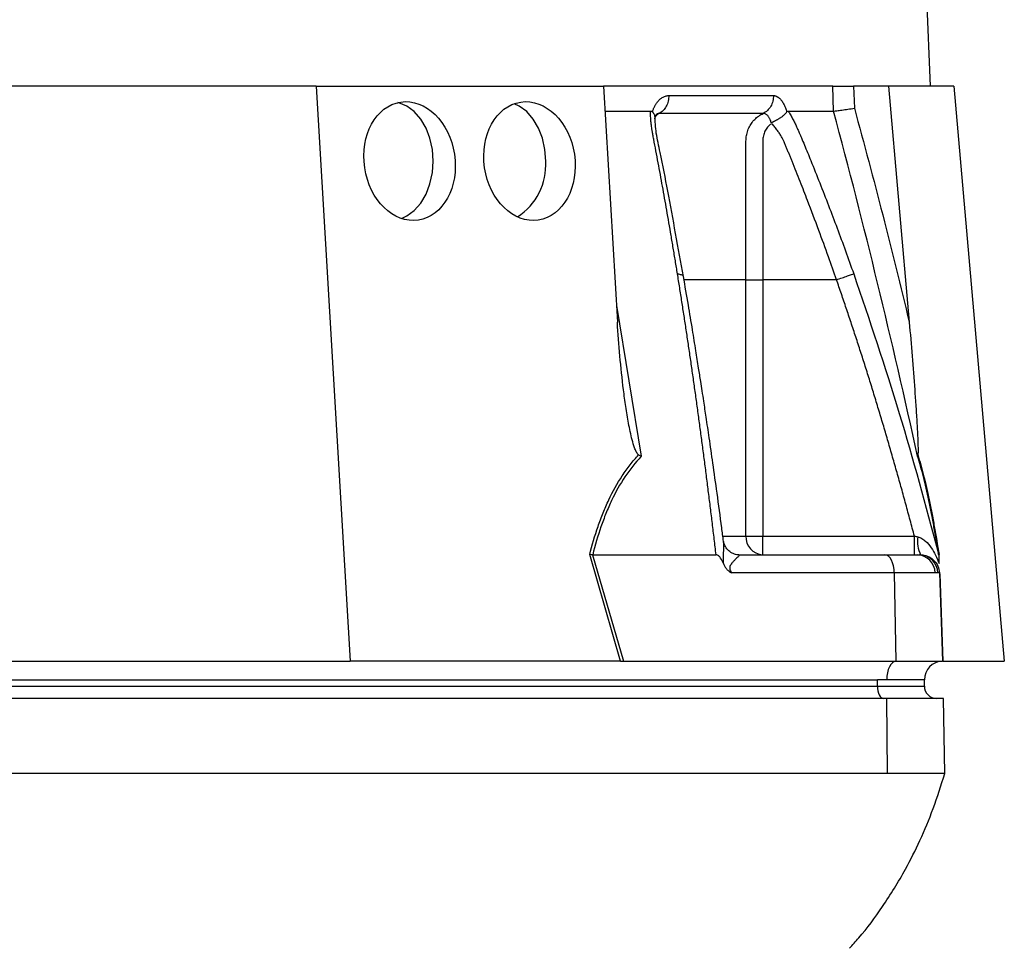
# Model space of a CAD drawing. Header units: millimetres. Extents: x 1756 to 3778, y 764 to 5009.
# Tile 8 of 12: x 3141 to 3456, y 1835 to 2132. Entities that reach past the tile are written whole.
import ezdxf

# ---------------------------------------------------------------- set-up
doc = ezdxf.new("R2010")
doc.units = ezdxf.units.MM
doc.header["$LTSCALE"] = 2

msp = doc.modelspace()

# ---------------------------------------------------------------- linework, layer by layer
at = {"color": 7, "linetype": 'Continuous', "lineweight": 25}
for p, q in [((3432.24, 2110.91), (3351.24, 4034.91)), ((3235.72, 2110.91), (3120.22, 2110.91)), ((3235.72, 2110.91), (3246.55, 1926.91)), ((3235.72, 2110.91), (3327.59, 2110.91)), ((3327.59, 2110.91), (3332.04, 2035.32)), ((3400.94, 2110.91), (3327.59, 2110.91)), ((3401.22, 2102.91), (3400.94, 2110.91)), ((3407.59, 2110.91), (3407.84, 2103.81)), ((3418.79, 2110.91), (3407.59, 2110.91)), ((3418.79, 2110.91), (3425.41, 2035.32)), ((3439.71, 2110.91), (3418.79, 2110.91)), ((3439.71, 2110.91), (3455.81, 1926.91)), ((3328.06, 2102.91), (3342.64, 2102.91)), ((3343.24, 2102.64), (3343.33, 2102.91)), ((3386.16, 2102.91), (3386.25, 2102.64)), ((3373.16, 1966.91), (3373.16, 2048.91)), ((3378.54, 2048.91), (3378.54, 1966.91)), ((3402.13, 2048.91), (3378.54, 2048.91)), ((3373.16, 1966.91), (3378.54, 1966.91)), ((3378.54, 1960.91), (3378.54, 1966.91)), ((3378.54, 1966.91), (3427.06, 1966.91)), ((3333.04, 1926.91), (3323.18, 1960.96)), ((3324.13, 1960.91), (3333.98, 1926.91)), ((3324.15, 1960.91), (3363.62, 1960.91)), ((3370.98, 1960.91), (3417.63, 1960.91)), ((3417.63, 1960.91), (3427.96, 1960.91)), ((3427.96, 1960.91), (3428.67, 1960.91)), ((3428.67, 1960.91), (3429.04, 1960.91)), ((3434.52, 1962.04), (3434.83, 1960.91)), ((3434.82, 1960.85), (3434.65, 1961.54)), ((3420.63, 1955.12), (3368.56, 1955.12)), ((3420.63, 1955.12), (3421.12, 1926.91)), ((3433.67, 1955.12), (3420.63, 1955.12)), ((3434.57, 1955.12), (3433.67, 1955.12)), ((3435.03, 1955.12), (3434.57, 1955.12)), ((3435.03, 1955.12), (3436.02, 1926.91)), ((3125.49, 1926.91), (3246.55, 1926.91)), ((3332.56, 1926.91), (3246.55, 1926.91)), ((3333.98, 1926.91), (3421.12, 1926.91)), ((3421.12, 1926.91), (3436.02, 1926.91)), ((3436.23, 1926.91), (3455.81, 1926.91)), ((2931.23, 1920.91), (3415.23, 1920.91)), ((2931.23, 1918.91), (3415.23, 1918.91)), ((3418.23, 1920.91), (3415.23, 1920.91)), ((3415.23, 1918.91), (3415.23, 1920.91)), ((3415.23, 1918.91), (3430.23, 1918.91)), ((3430.23, 1920.91), (3418.23, 1920.91)), ((3430.23, 1918.91), (3430.23, 1920.91)), ((3418.28, 1914.91), (2934.28, 1914.91)), ((3418.49, 1890.91), (3418.28, 1914.91)), ((3436.33, 1914.91), (3418.28, 1914.91)), ((3436.75, 1890.91), (3436.33, 1914.91)), ((3418.49, 1890.91), (2934.49, 1890.91))]:
    msp.add_line(p, q, dxfattribs=at)
at = {"color": 8, "linetype": 'Continuous', "lineweight": 25}
for p, q in [((3331.73, 2040.68), (3339.68, 1992.43)), ((3365.93, 1966.91), (3373.16, 1966.91)), ((3435.14, 1954.8), (3436.12, 1926.91))]:
    msp.add_line(p, q, dxfattribs=at)
at = {"color": 7, "linetype": 'Continuous', "lineweight": 25, "flags": 128}
for points in [[(3273.13, 2086.91), (3272.87, 2090.62), (3272.09, 2094.18), (3270.83, 2097.47), (3269.13, 2100.35), (3267.06, 2102.71), (3264.7, 2104.47), (3262.13, 2105.55), (3261.85, 2105.62)], [(3309.1, 2086.91), (3308.84, 2090.62), (3308.06, 2094.18), (3306.8, 2097.47), (3305.1, 2100.35), (3303.03, 2102.71), (3300.66, 2104.47), (3298.99, 2105.26)], [(3262.97, 2068.55), (3264.7, 2069.36), (3267.06, 2071.11), (3269.13, 2073.48), (3270.83, 2076.36), (3272.09, 2079.64), (3272.87, 2083.2), (3273.13, 2086.91)], [(3420.63, 1955.12), (3420.55, 1956.26), (3420.37, 1957.35), (3420.09, 1958.35), (3419.72, 1959.23), (3419.27, 1959.94), (3418.76, 1960.47), (3418.2, 1960.8), (3417.63, 1960.91)], [(3421.12, 1926.91), (3420.55, 1926.76), (3420.01, 1926.39), (3419.51, 1925.83), (3419.07, 1925.08), (3418.71, 1924.18), (3418.45, 1923.16), (3418.28, 1922.06), (3418.23, 1920.91)], [(3415.23, 1918.91), (3415.27, 1918.13), (3415.38, 1917.38), (3415.56, 1916.69), (3415.81, 1916.08), (3416.12, 1915.59), (3416.46, 1915.22), (3416.84, 1914.99), (3417.23, 1914.91)]]:
    msp.add_lwpolyline(points, dxfattribs=at)
at = {"color": 7, "linetype": 'Continuous', "lineweight": 25}
for centre, radius, start, end in [((3289.37, 2085.66), 19.77, 302.8021, 3.631), ((3378.87, 1966.62), 5.71, 177.0312, 266.6861), ((3438.02, 1965.31), 10, 172.1759, 206.0599), ((3427.82, 1955.06), 5.85, 0.5839, 88.6448), ((3428.62, 1954.96), 5.95, 1.5174, 89.5528), ((3436.23, 1920.91), 6, 92, 180), ((3436.23, 1920.91), 6, 90, 91.0431), ((3434.23, 1918.91), 4, 180, 270)]:
    msp.add_arc(centre, radius, start, end, dxfattribs=at)
for centre in [(3265.56, 2086.91), (3303.93, 2086.91)]:
    msp.add_ellipse(centre, major_axis=(-2.82, 18.88), ratio=0.760402, dxfattribs=at)
msp.add_ellipse((3335.22, 1920.91), major_axis=(26.49, -0.63), ratio=0.225259, start_param=1.658536, end_param=1.676742, dxfattribs=at)
for points, knots in [([(3400.94, 2110.91), (3401.19, 2110.91), (3401.55, 2110.91), (3402.46, 2110.91), (3402.99, 2110.91), (3403.9, 2110.91), (3404.21, 2110.91), (3404.86, 2110.91), (3405.19, 2110.91), (3406.22, 2110.91), (3406.91, 2110.91), (3407.59, 2110.91)], [0, 0, 0, 0, 0.25, 0.25, 0.5, 0.5, 0.625, 0.625, 0.75, 0.75, 1, 1, 1, 1]), ([(3343.33, 2102.91), (3343.38, 2103.05), (3343.48, 2103.31), (3343.64, 2103.7), (3343.8, 2104.07), (3343.97, 2104.42), (3344.16, 2104.76), (3344.35, 2105.08), (3344.54, 2105.38), (3344.75, 2105.67), (3344.97, 2105.95), (3345.19, 2106.21), (3345.42, 2106.45), (3345.66, 2106.68), (3345.98, 2106.95), (3346.39, 2107.24), (3346.89, 2107.52), (3347.4, 2107.71), (3347.93, 2107.83), (3348.28, 2107.85), (3348.46, 2107.85)], [0, 0, 0, 0, 0.044249, 0.088103, 0.131644, 0.174954, 0.21812, 0.261226, 0.304357, 0.347601, 0.391041, 0.434763, 0.478847, 0.523375, 0.568424, 0.654803, 0.740537, 0.826241, 0.912528, 1, 1, 1, 1]), ([(3348.46, 2107.86), (3348.48, 2107.29), (3348.43, 2106.7), (3348.17, 2105.53), (3347.97, 2104.96), (3347.41, 2103.91), (3347.07, 2103.44), (3346.3, 2102.66), (3345.88, 2102.36), (3345.44, 2102.13)], [0, 0, 0, 0, 0.25, 0.25, 0.5, 0.5, 0.75, 0.75, 1, 1, 1, 1]), ([(3381.93, 2107.85), (3381.95, 2107.29), (3381.89, 2106.7), (3381.61, 2105.53), (3381.39, 2104.96), (3380.8, 2103.91), (3380.43, 2103.44), (3379.6, 2102.66), (3379.14, 2102.36), (3378.68, 2102.13)], [0, 0, 0, 0, 0.25, 0.25, 0.5, 0.5, 0.75, 0.75, 1, 1, 1, 1]), ([(3381.93, 2107.85), (3382, 2107.85), (3382.14, 2107.85), (3382.36, 2107.82), (3382.57, 2107.77), (3382.78, 2107.7), (3382.98, 2107.61), (3383.19, 2107.51), (3383.39, 2107.38), (3383.6, 2107.23), (3383.8, 2107.07), (3384.05, 2106.83), (3384.36, 2106.49), (3384.72, 2106.03), (3385.05, 2105.52), (3385.36, 2104.95), (3385.65, 2104.32), (3385.92, 2103.65), (3386.08, 2103.16), (3386.16, 2102.91)], [0, 0, 0, 0, 0.043919, 0.087472, 0.13073, 0.173768, 0.216664, 0.259492, 0.30233, 0.345255, 0.388344, 0.431671, 0.51489, 0.596546, 0.677156, 0.757259, 0.837405, 0.91814, 1, 1, 1, 1]), ([(3351.26, 2050.83), (3351.04, 2052.21), (3350.59, 2054.95), (3349.91, 2059.05), (3349.23, 2063.13), (3348.54, 2067.17), (3347.63, 2072.41), (3346.49, 2078.81), (3345.33, 2085.12), (3344.38, 2090.14), (3343.8, 2093.12), (3343.4, 2095.24), (3343.19, 2096.45), (3343.02, 2097.47), (3342.88, 2098.49), (3342.77, 2099.54), (3342.69, 2100.68), (3342.64, 2101.81), (3342.64, 2102.54), (3342.64, 2102.91)], [0, 0, 0, 0, 0.077777, 0.1552, 0.232272, 0.308995, 0.385372, 0.530526, 0.674474, 0.747423, 0.819615, 0.846383, 0.869761, 0.889755, 0.906383, 0.929523, 0.9528, 0.976272, 1, 1, 1, 1]), ([(3342.64, 2102.91), (3342.69, 2102.91), (3342.77, 2102.91), (3342.9, 2102.87), (3343.02, 2102.82), (3343.14, 2102.74), (3343.21, 2102.68), (3343.24, 2102.64)], [0, 0, 0, 0, 0.212576, 0.416535, 0.614103, 0.807726, 1, 1, 1, 1]), ([(3343.24, 2102.64), (3343.51, 2102.32), (3344.02, 2101.72), (3344, 2101.14), (3343.99, 2100.87)], [0, 0, 0, 0, 0.542776, 1, 1, 1, 1]), ([(3343.98, 2100.42), (3344.02, 2100.55), (3344.13, 2100.93), (3344.37, 2101.47), (3344.67, 2101.95), (3344.63, 2101.92), (3344.62, 2101.9)], [0, 0, 0, 0, 0.121018, 0.347236, 0.71047, 1, 1, 1, 1]), ([(3353.18, 2049.94), (3351.51, 2059.11), (3349.08, 2072.47), (3346.24, 2087.58), (3344.28, 2095.99), (3344.14, 2099.6), (3344.07, 2101.43)], [0, 0, 0, 0, 0.521787, 0.759699, 0.879052, 1, 1, 1, 1]), ([(3378.67, 2102.13), (3377.53, 2102.13), (3375.05, 2102.13), (3371.35, 2102.13), (3367.31, 2102.13), (3364.48, 2102.13), (3361.48, 2102.13), (3358.56, 2102.13), (3354.16, 2102.13), (3349.89, 2102.13), (3346.88, 2102.13), (3345.44, 2102.13)], [0.7589111, 0.7589111, 0.7589111, 0.7589111, 0.7820302, 0.8131687, 0.8443073, 0.8754458, 0.8754458, 0.9065844, 0.9377229, 0.9688615, 0.9919807, 0.9919807, 0.9919807, 0.9919807]), ([(3373.16, 2048.91), (3373.16, 2058.2), (3373.17, 2067.48), (3373.17, 2081.41), (3373.17, 2086.63), (3373.17, 2091.86), (3373.17, 2092.73), (3373.17, 2093.02), (3373.18, 2093.6), (3373.19, 2093.89), (3373.27, 2094.75), (3373.37, 2095.31), (3373.65, 2096.42), (3373.85, 2096.96), (3374.32, 2098), (3374.59, 2098.49), (3375.23, 2099.41), (3375.59, 2099.85), (3376.37, 2100.64), (3376.79, 2101), (3377.69, 2101.63), (3378.18, 2101.91), (3378.68, 2102.13)], [0, 0, 0, 0, 0.5, 0.5, 0.75, 0.78125, 0.78125, 0.796875, 0.796875, 0.8125, 0.8125, 0.84375, 0.84375, 0.875, 0.875, 0.90625, 0.90625, 0.9375, 0.9375, 0.96875, 0.96875, 1, 1, 1, 1]), ([(3381.27, 2099.1), (3381.25, 2099.17), (3381.21, 2099.33), (3381.13, 2099.59), (3381.02, 2099.89), (3380.89, 2100.22), (3380.71, 2100.57), (3380.5, 2100.93), (3380.25, 2101.28), (3379.97, 2101.59), (3379.66, 2101.85), (3379.34, 2102.02), (3379.01, 2102.13), (3378.79, 2102.13), (3378.68, 2102.13)], [0, 0, 0, 0, 0.038504, 0.086514, 0.144034, 0.211029, 0.287449, 0.37325, 0.468405, 0.572922, 0.680036, 0.786786, 0.893373, 1, 1, 1, 1]), ([(3381.31, 2099.11), (3381.34, 2099.14), (3381.4, 2099.19), (3381.52, 2099.27), (3381.65, 2099.36), (3381.82, 2099.45), (3382.01, 2099.54), (3382.22, 2099.65), (3382.46, 2099.77), (3382.72, 2099.9), (3383, 2100.05), (3383.3, 2100.21), (3383.62, 2100.39), (3383.96, 2100.59), (3384.3, 2100.81), (3384.65, 2101.06), (3385.01, 2101.34), (3385.36, 2101.65), (3385.7, 2101.97), (3386.01, 2102.31), (3386.16, 2102.53), (3386.25, 2102.64)], [0, 0, 0, 0, 0.017248, 0.037456, 0.060913, 0.087838, 0.118407, 0.152763, 0.191026, 0.233291, 0.279627, 0.330072, 0.384627, 0.443251, 0.505852, 0.572276, 0.648655, 0.730209, 0.816408, 0.906598, 1, 1, 1, 1]), ([(3386.25, 2102.64), (3386.27, 2102.67), (3386.31, 2102.73), (3386.38, 2102.8), (3386.45, 2102.85), (3386.52, 2102.89), (3386.6, 2102.91), (3386.65, 2102.91), (3386.68, 2102.91)], [0, 0, 0, 0, 0.160202, 0.321039, 0.484027, 0.650625, 0.822199, 1, 1, 1, 1]), ([(3386.68, 2102.91), (3386.8, 2102.7), (3387.05, 2102.29), (3387.41, 2101.66), (3387.76, 2101.03), (3388.1, 2100.39), (3388.43, 2099.75), (3388.76, 2099.1), (3389.07, 2098.46), (3389.38, 2097.8), (3389.77, 2096.96), (3390.28, 2095.79), (3391.01, 2094.08), (3391.89, 2091.97), (3392.88, 2089.55), (3394.53, 2085.52), (3396.79, 2079.87), (3399.6, 2072.67), (3402.34, 2065.44), (3405.02, 2058.17), (3406.76, 2053.28), (3407.64, 2050.83)], [0, 0, 0, 0, 0.0134228, 0.0267382, 0.0399565, 0.0530881, 0.0661437, 0.0791341, 0.0920702, 0.1049632, 0.1178244, 0.141662, 0.1728313, 0.2170572, 0.2634912, 0.3121266, 0.4491557, 0.58733, 0.7237611, 0.8613131, 1, 1, 1, 1]), ([(3428.09, 1992.43), (3424.02, 2010.95), (3419.76, 2029.42), (3410.81, 2066.25), (3406.12, 2084.61), (3401.2, 2102.91)], [0, 0, 0, 0, 0.5, 0.5, 1, 1, 1, 1]), ([(3401.22, 2102.91), (3401.47, 2102.93), (3401.82, 2102.97), (3402.73, 2103.08), (3403.26, 2103.15), (3404.17, 2103.27), (3404.48, 2103.31), (3405.12, 2103.4), (3405.46, 2103.45), (3406.14, 2103.55), (3406.48, 2103.6), (3407.16, 2103.71), (3407.5, 2103.76), (3407.84, 2103.81)], [0, 0, 0, 0, 0.25, 0.25, 0.5, 0.5, 0.625, 0.625, 0.75, 0.75, 0.875, 0.875, 1, 1, 1, 1]), ([(3381.27, 2098.75), (3380.81, 2098.52), (3380.41, 2098.17), (3379.75, 2097.37), (3379.48, 2096.93), (3379.03, 2095.99), (3378.86, 2095.49), (3378.62, 2094.46), (3378.56, 2093.94), (3378.54, 2093.15), (3378.55, 2092.88), (3378.55, 2092.35), (3378.55, 2091.56), (3378.55, 2089.7), (3378.54, 2083.88), (3378.54, 2070.1), (3378.54, 2057.39), (3378.54, 2048.91)], [0, 0, 0, 0, 0.03125, 0.03125, 0.0625, 0.0625, 0.09375, 0.09375, 0.125, 0.125, 0.140625, 0.140625, 0.15625, 0.1875, 0.25, 0.5, 1, 1, 1, 1]), ([(3402.13, 2048.91), (3401.28, 2051.36), (3399.44, 2056.63), (3396.36, 2065.09), (3393.71, 2072.07), (3391.7, 2077.27), (3390.5, 2080.35), (3389.24, 2083.56), (3388.23, 2086.09), (3387.49, 2087.91), (3387.05, 2088.98), (3386.61, 2090.05), (3386.16, 2091.12), (3385.71, 2092.19), (3385.36, 2093.06), (3385.07, 2093.71), (3384.84, 2094.16), (3384.58, 2094.63), (3384.29, 2095.12), (3383.97, 2095.63), (3383.62, 2096.15), (3383.25, 2096.68), (3382.85, 2097.22), (3382.44, 2097.77), (3381.99, 2098.32), (3381.69, 2098.68), (3381.53, 2098.86)], [0, 0, 0, 0, 0.1430849, 0.3087961, 0.4974272, 0.5558348, 0.6167425, 0.6801666, 0.746121, 0.7674049, 0.7887232, 0.8100742, 0.8314556, 0.8528654, 0.8743009, 0.8830022, 0.8923359, 0.9022824, 0.9128154, 0.9239043, 0.9355143, 0.9476077, 0.9601447, 0.9730839, 0.986383, 1, 1, 1, 1]), ([(3363.62, 1960.91), (3363.42, 1962.59), (3363.03, 1965.92), (3362.43, 1970.91), (3361.82, 1975.87), (3361.21, 1980.79), (3360.6, 1985.69), (3359.97, 1990.55), (3359.34, 1995.38), (3358.71, 2000.17), (3358.06, 2004.94), (3357.42, 2009.67), (3356.76, 2014.37), (3356.1, 2019.04), (3355.43, 2023.68), (3354.75, 2028.28), (3354.07, 2032.85), (3353.38, 2037.39), (3352.68, 2041.9), (3351.98, 2046.38), (3351.5, 2049.35), (3351.26, 2050.83)], [0, 0, 0, 0, 0.055211, 0.110128, 0.164753, 0.219086, 0.273129, 0.326884, 0.38035, 0.43353, 0.486425, 0.539036, 0.591365, 0.643413, 0.695181, 0.746671, 0.797884, 0.848822, 0.899487, 0.949879, 1, 1, 1, 1]), ([(3402.13, 2048.91), (3402.72, 2049.12), (3403.33, 2049.33), (3404.53, 2049.75), (3405.12, 2049.95), (3406.14, 2050.31), (3406.58, 2050.46), (3407.26, 2050.7), (3407.5, 2050.78), (3407.64, 2050.83)], [0, 0, 0, 0, 0.25, 0.25, 0.5, 0.5, 0.75, 0.75, 1, 1, 1, 1]), ([(3366, 1965.22), (3365.81, 1966.67), (3365.14, 1971.83), (3364, 1980.18), (3362.66, 1989.78), (3361.49, 1997.89), (3360.52, 2004.5), (3359.77, 2009.48), (3359.19, 2013.28), (3358.64, 2016.8), (3357.97, 2021.08), (3357.1, 2026.59), (3356.01, 2033.3), (3354.69, 2041.23), (3353.71, 2046.9), (3353.18, 2049.94)], [0, 0, 0, 0, 0.050663, 0.180653, 0.293264, 0.388491, 0.466333, 0.526794, 0.564787, 0.601011, 0.651659, 0.716876, 0.796665, 0.891033, 1, 1, 1, 1]), ([(3373.16, 2048.91), (3373.65, 2048.91), (3374.43, 2048.91), (3376.32, 2048.91), (3377.43, 2048.91), (3378.54, 2048.91)], [0, 0, 0, 0, 0.5, 0.5, 1, 1, 1, 1]), ([(3427.06, 1966.91), (3426.6, 1968.62), (3425.7, 1972.03), (3424.31, 1977.13), (3422.92, 1982.18), (3421.52, 1987.2), (3420.1, 1992.17), (3418.67, 1997.11), (3417.23, 2002.01), (3415.77, 2006.88), (3414.31, 2011.7), (3412.83, 2016.48), (3411.34, 2021.23), (3409.84, 2025.94), (3408.32, 2030.61), (3406.79, 2035.24), (3405.26, 2039.83), (3403.71, 2044.39), (3402.66, 2047.41), (3402.13, 2048.91)], [0, 0, 0, 0, 0.061953, 0.123509, 0.18467, 0.245435, 0.305808, 0.365787, 0.425376, 0.484574, 0.543383, 0.601804, 0.659839, 0.717488, 0.774754, 0.831636, 0.888137, 0.944258, 1, 1, 1, 1]), ([(3338.83, 1992.91), (3338.67, 1993.01), (3338.53, 1993.17), (3338.28, 1993.51), (3338.17, 1993.7), (3337.87, 1994.29), (3337.7, 1994.7), (3337.24, 1995.97), (3336.99, 1996.83), (3336.54, 1998.57), (3336.34, 1999.45), (3335.96, 2001.22), (3335.78, 2002.11), (3335.29, 2004.78), (3334.99, 2006.57), (3334.46, 2010.14), (3334.22, 2011.93), (3333.54, 2017.31), (3333.17, 2020.91), (3332.52, 2028.11), (3332.25, 2031.72), (3332.04, 2035.32)], [0, 0, 0, 0, 0.015625, 0.015625, 0.03125, 0.03125, 0.0625, 0.0625, 0.125, 0.125, 0.1875, 0.1875, 0.25, 0.25, 0.375, 0.375, 0.5, 0.5, 0.75, 0.75, 1, 1, 1, 1]), ([(3425.41, 2035.32), (3425.72, 2031.72), (3426.03, 2028.11), (3426.61, 2020.9), (3426.88, 2017.3), (3427.27, 2011.91), (3427.4, 2010.12), (3427.64, 2006.54), (3427.75, 2004.75), (3427.91, 2002.08), (3427.96, 2001.2), (3428.05, 1999.43), (3428.09, 1998.55), (3428.16, 1996.81), (3428.2, 1995.94), (3428.22, 1994.68), (3428.22, 1994.27), (3428.21, 1993.7), (3428.21, 1993.51), (3428.18, 1993.17), (3428.17, 1993.01), (3428.14, 1992.91)], [0, 0, 0, 0, 0.25, 0.25, 0.5, 0.5, 0.625, 0.625, 0.75, 0.75, 0.8125, 0.8125, 0.875, 0.875, 0.9375, 0.9375, 0.96875, 0.96875, 0.984375, 0.984375, 1, 1, 1, 1]), ([(3323.18, 1960.96), (3323.96, 1964.03), (3324.84, 1967.04), (3326.36, 1971.44), (3326.9, 1972.88), (3328.04, 1975.72), (3328.65, 1977.12), (3330.58, 1981.19), (3332.01, 1983.77), (3334.4, 1987.4), (3335.23, 1988.57), (3336.98, 1990.81), (3337.89, 1991.88), (3338.83, 1992.91)], [0, 0, 0, 0, 0.25, 0.25, 0.375, 0.375, 0.5, 0.5, 0.75, 0.75, 0.875, 0.875, 1, 1, 1, 1]), ([(3339.68, 1992.43), (3337.77, 1990.43), (3336.04, 1988.24), (3332.89, 1983.52), (3331.47, 1980.99), (3329.56, 1976.97), (3328.96, 1975.59), (3327.82, 1972.77), (3327.28, 1971.33), (3325.79, 1966.97), (3324.92, 1963.97), (3324.15, 1960.91)], [0, 0, 0, 0, 0.25, 0.25, 0.5, 0.5, 0.625, 0.625, 0.75, 0.75, 1, 1, 1, 1]), ([(3434.83, 1960.91), (3434.34, 1963.97), (3433.84, 1966.97), (3433.05, 1971.33), (3432.78, 1972.77), (3432.23, 1975.59), (3431.96, 1976.97), (3431.11, 1980.99), (3430.53, 1983.52), (3429.34, 1988.24), (3428.72, 1990.43), (3428.09, 1992.43)], [0, 0, 0, 0, 0.25, 0.25, 0.375, 0.375, 0.5, 0.5, 0.75, 0.75, 1, 1, 1, 1]), ([(3428.14, 1992.91), (3428.46, 1991.88), (3428.77, 1990.81), (3429.4, 1988.57), (3429.71, 1987.4), (3430.62, 1983.77), (3431.2, 1981.19), (3432.05, 1977.12), (3432.33, 1975.72), (3432.88, 1972.88), (3433.15, 1971.44), (3433.94, 1967.04), (3434.44, 1964.03), (3434.93, 1960.96)], [0, 0, 0, 0, 0.125, 0.125, 0.25, 0.25, 0.5, 0.5, 0.625, 0.625, 0.75, 0.75, 1, 1, 1, 1]), ([(3427.06, 1960.91), (3427.06, 1960.91), (3427.06, 1961.07), (3427.06, 1961.67), (3427.06, 1962.11), (3427.06, 1963.22), (3427.06, 1963.89), (3427.06, 1965.34), (3427.06, 1966.13), (3427.06, 1966.91)], [0, 0, 0, 0, 0.25, 0.25, 0.5, 0.5, 0.75, 0.75, 1, 1, 1, 1]), ([(3428.11, 1966.67), (3428.6, 1966.56), (3429.03, 1966.36), (3429.86, 1965.88), (3430.24, 1965.6), (3431.3, 1964.67), (3431.91, 1963.95), (3432.97, 1962.43), (3433.43, 1961.62), (3434.26, 1959.92), (3434.62, 1959.02), (3434.93, 1958.09)], [0, 0, 0, 0, 0.125, 0.125, 0.25, 0.25, 0.5, 0.5, 0.75, 0.75, 1, 1, 1, 1]), ([(3370.85, 1960.94), (3370.76, 1960.93), (3370.26, 1960.9), (3369.02, 1961.24), (3367.58, 1962.15), (3366.55, 1963.42), (3366.1, 1964.59), (3366.05, 1965.01), (3366.04, 1965.14)], [0, 0, 0, 0, 0.046296, 0.262286, 0.492634, 0.725331, 0.917134, 1, 1, 1, 1]), ([(3365.95, 1958.09), (3365.7, 1958.7), (3365.43, 1959.3), (3364.89, 1960.1), (3364.69, 1960.35), (3364.34, 1960.66), (3364.21, 1960.74), (3363.94, 1960.87), (3363.8, 1960.91), (3363.65, 1960.91)], [0, 0, 0, 0, 0.5, 0.5, 0.75, 0.75, 0.875, 0.875, 1, 1, 1, 1]), ([(3370.98, 1960.91), (3371.09, 1960.91), (3371.1, 1960.85), (3371, 1960.67), (3370.9, 1960.55), (3370.48, 1960.11), (3370.08, 1959.74), (3369.42, 1959.09), (3369.19, 1958.86), (3368.73, 1958.34), (3368.5, 1958.06), (3368.21, 1957.55), (3368.12, 1957.37), (3367.99, 1956.95), (3367.96, 1956.72), (3367.99, 1956.23), (3368.07, 1955.99), (3368.28, 1955.53), (3368.42, 1955.32), (3368.56, 1955.12)], [0, 0, 0, 0, 0.125, 0.125, 0.25, 0.25, 0.5, 0.5, 0.625, 0.625, 0.75, 0.75, 0.8125, 0.8125, 0.875, 0.875, 0.9375, 0.9375, 1, 1, 1, 1]), ([(3429.04, 1960.91), (3429.73, 1960.91), (3430.48, 1960.79), (3431.93, 1960.23), (3432.62, 1959.79), (3433.79, 1958.67), (3434.25, 1957.99), (3434.86, 1956.56), (3435.01, 1955.82), (3435.03, 1955.12)], [0, 0, 0, 0, 0.25, 0.25, 0.5, 0.5, 0.75, 0.75, 1, 1, 1, 1]), ([(3434.83, 1960.91), (3434.83, 1960.91), (3434.84, 1960.77), (3434.85, 1960.37), (3434.86, 1960.12), (3434.88, 1959.58), (3434.89, 1959.29), (3434.91, 1958.7), (3434.92, 1958.4), (3434.93, 1958.09)], [0, 0, 0, 0, 0.25, 0.25, 0.5, 0.5, 0.75, 0.75, 1, 1, 1, 1]), ([(3365.95, 1958.09), (3366.08, 1957.76), (3366.23, 1957.45), (3366.59, 1956.86), (3366.79, 1956.58), (3367.24, 1956.08), (3367.49, 1955.86), (3368, 1955.46), (3368.28, 1955.28), (3368.56, 1955.12)], [0, 0, 0, 0, 0.25, 0.25, 0.5, 0.5, 0.75, 0.75, 1, 1, 1, 1]), ([(3406.26, 1835), (3407.27, 1836.09), (3411.09, 1840.23), (3417.21, 1848.61), (3423.71, 1859.09), (3429, 1869.67), (3433.29, 1879.85), (3435.57, 1887.15), (3436.75, 1890.91)], [0, 0, 0, 0, 0.071199, 0.269468, 0.489692, 0.649154, 0.819102, 1, 1, 1, 1]), ([(3436.75, 1890.91), (3436.75, 1890.91), (3436.5, 1890.91), (3435.53, 1890.91), (3434.03, 1890.91), (3432.65, 1890.91), (3431.06, 1890.91), (3429.33, 1890.91), (3426.31, 1890.91), (3422.79, 1890.91), (3420.03, 1890.91), (3418.49, 1890.91)], [0.66072828, 0.66072828, 0.66072828, 0.66072828, 0.66221288, 0.66369747, 0.66518207, 0.66666667, 0.66666667, 0.66815126, 0.66963586, 0.67112046, 0.67260505, 0.67260505, 0.67260505, 0.67260505])]:
    msp.add_open_spline(points, degree=3, knots=knots, dxfattribs=at)
for points in [[(3348.46, 2107.86), (3360.85, 2107.86), (3372.03, 2107.86), (3381.93, 2107.86)], [(3386.68, 2102.91), (3389.3, 2102.91), (3394.35, 2102.91), (3398.99, 2102.91), (3401.21, 2102.91)], [(3407.84, 2103.81), (3414.08, 2081.09), (3419.92, 2058.25), (3425.41, 2035.32)], [(3338.83, 1992.91), (3339.1, 1992.74), (3339.38, 1992.58), (3339.68, 1992.43)], [(3428.14, 1992.91), (3428.1, 1992.74), (3428.08, 1992.58), (3428.09, 1992.43)], [(3427.06, 1966.91), (3427.41, 1966.83), (3427.76, 1966.75), (3428.11, 1966.67)], [(3324.13, 1960.91), (3323.79, 1960.92), (3323.47, 1960.94), (3323.18, 1960.96)], [(3324.15, 1960.91), (3324.14, 1960.91), (3324.14, 1960.91), (3324.13, 1960.91)], [(3333.04, 1926.91), (3333.34, 1926.91), (3333.65, 1926.91), (3333.98, 1926.91)]]:
    msp.add_open_spline(points, degree=3, dxfattribs=at)
at = {"color": 8, "linetype": 'Continuous', "lineweight": 25}
for points, knots in [([(3345.44, 2102.13), (3345.13, 2101.96), (3344.71, 2101.74), (3344.37, 2101.34), (3344.28, 2101.23)], [0, 0, 0, 0, 0.7406208, 1, 1, 1, 1]), ([(3345.45, 2102.13), (3345.23, 2102.13), (3344.89, 2102.12), (3344.58, 2101.89), (3344.47, 2101.8)], [0, 0, 0, 0, 0.646094, 1, 1, 1, 1]), ([(3351.26, 2050.83), (3351.68, 2050.76), (3352.55, 2050.61), (3353.15, 2050.27), (3353.11, 2050), (3353.1, 2049.93)], [0, 0, 0, 0, 0.413141, 0.850221, 1, 1, 1, 1]), ([(3407.64, 2050.83), (3412.66, 2035.99), (3422.58, 2006.68), (3430.57, 1976.79), (3434.52, 1962.04)], [0, 0, 0, 0, 0.506448, 1, 1, 1, 1]), ([(3373.16, 2048.91), (3368.31, 2048.91), (3362.16, 2048.91), (3354.89, 2048.91), (3353.36, 2048.91)], [0, 0, 0, 0, 0.789481, 1, 1, 1, 1]), ([(3365.95, 1958.09), (3365.94, 1958.26), (3365.92, 1959.08), (3365.98, 1961.17), (3366.18, 1963.51), (3366.02, 1964.83), (3365.97, 1965.21)], [0, 0, 0, 0, 0.059045, 0.300683, 0.794115, 1, 1, 1, 1])]:
    msp.add_open_spline(points, degree=3, knots=knots, dxfattribs=at)

doc.saveas('drawing.dxf')
